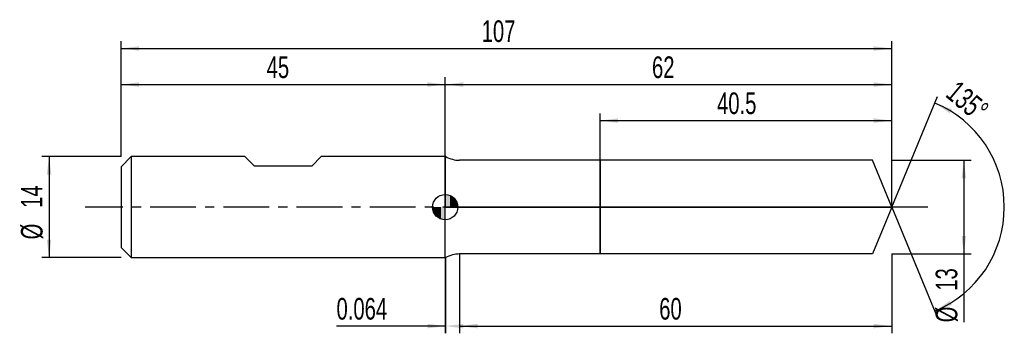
# Model space of a CAD drawing. Extents: x -14 to 123, y -18 to 26.
import ezdxf
from ezdxf.enums import TextEntityAlignment as Align

# ---------------------------------------------------------------- set-up
doc = ezdxf.new("R2010")
doc.units = 0
doc.linetypes.add('CENTER', pattern=[10.16, 6.35, -1.27, 1.27, -1.27])
doc.layers.get('0').update_dxf_attribs({"linetype": 'CONTINUOUS'})
for name, color, linetype in [('1', 4, 'CONTINUOUS'), ('2', 7, 'CONTINUOUS'), ('4', 2, 'CENTER'), ('CUT', 1, 'CONTINUOUS'), ('NOCUT', 7, 'CONTINUOUS'), ('SK1', 4, 'CONTINUOUS'), ('SK2', 7, 'CONTINUOUS'), ('SK4', 2, 'CENTER')]:
    doc.layers.add(name, color=color, linetype=linetype)
doc.dimstyles.new('SLDDIMSTYLE0', dxfattribs={"dimtxt": 3, "dimasz": 2.5, "dimexe": 0, "dimexo": 0.0625, "dimgap": 0.75, "dimtad": 1, "dimrnd": 1e-09, "dimzin": 12, "dimsah": 1, "dimcen": 0.09, "dimazin": 3, "dimtfac": 1, "dimtofl": 0, "dimtmove": 0, "dimatfit": 3})
doc.dimstyles.new('SLDDIMSTYLE1', dxfattribs={"dimtxt": 3, "dimasz": 2.5, "dimexe": 0, "dimexo": 0.0625, "dimgap": 0.75, "dimtad": 1, "dimrnd": 1e-09, "dimsah": 1, "dimcen": 0.09, "dimazin": 3, "dimtfac": 1, "dimtofl": 0, "dimtmove": 0, "dimatfit": 3})
doc.dimstyles.new('SLDDIMSTYLE2', dxfattribs={"dimtxt": 3, "dimasz": 2.5, "dimexe": 0, "dimexo": 0.0625, "dimgap": 0.75, "dimtad": 1, "dimzin": 12, "dimsah": 1, "dimcen": 0.09, "dimazin": 3, "dimtfac": 1, "dimtofl": 0, "dimtmove": 0, "dimatfit": 3})
doc.dimstyles.new('SLDDIMSTYLE3', dxfattribs={"dimtxt": 3, "dimasz": 2.5, "dimexe": 0, "dimexo": 0.0625, "dimgap": 0.75, "dimtad": 1, "dimrnd": 1e-09, "dimzin": 12, "dimsah": 1, "dimcen": 0.09, "dimazin": 3, "dimtfac": 1, "dimtmove": 0, "dimatfit": 3})

# ---------------------------------------------------------------- blocks, each defined once
blk = doc.blocks.new('_D')
at = {"layer": '2'}
for p, q in [((47, -6.5), (47, -17.5)), ((107, -6.5), (107, -17.5)), ((47, -16.5), (107, -16.5))]:
    blk.add_line(p, q, dxfattribs=at)
for points in [[(47, -16.5), (49.5, -16.81), (49.5, -16.19)], [(107, -16.5), (104.5, -16.19), (104.5, -16.81)]]:
    blk.add_solid(points, dxfattribs=at)
at = {"layer": '2', "width": 0.7}
blk.add_text('60', height=3, dxfattribs=at).set_placement((74.71, -16.5), align=Align.BOTTOM_LEFT)
blk = doc.blocks.new('_D_1')
at = {"layer": '2'}
for p, q in [((107, 6.5), (118, 6.5)), ((117, 6.5), (117, -6.5)), ((107, -6.5), (118, -6.5)), ((117, -6.5), (117, -15.98))]:
    blk.add_line(p, q, dxfattribs=at)
for points in [[(117, 6.5), (116.69, 4), (117.31, 4)], [(117, -6.5), (117.31, -4), (116.69, -4)]]:
    blk.add_solid(points, dxfattribs=at)
at = {"layer": '2', "width": 0.7}
for s, p in [('13', (116.99, -11.6)), ('%%c', (117, -15.98))]:
    blk.add_text(s, height=3, rotation=90, dxfattribs=at).set_placement(p, align=Align.BOTTOM_LEFT)
blk = doc.blocks.new('_D_2')
at = {"layer": '2'}
for p, q in [((45, -7), (45, -17.5)), ((45.06, -7), (45.06, -17.5)), ((45, -16.5), (29.91, -16.5)), ((45.06, -16.5), (45, -16.5))]:
    blk.add_line(p, q, dxfattribs=at)
for points in [[(45.06, -16.5), (42.56, -16.19), (42.56, -16.81)], [(45, -16.5), (47.5, -16.81), (47.5, -16.19)]]:
    blk.add_solid(points, dxfattribs=at)
at = {"layer": '2', "width": 0.7}
blk.add_text('0.064', height=3, dxfattribs=at).set_placement((29.91, -16.5), align=Align.BOTTOM_LEFT)
blk = doc.blocks.new('_D_3')
at = {"layer": '2'}
for p, q in [((66.5, 6.5), (66.5, 13)), ((107, 6.5), (107, 13)), ((66.5, 12), (107, 12))]:
    blk.add_line(p, q, dxfattribs=at)
for points in [[(66.5, 12), (69, 11.69), (69, 12.31)], [(107, 12), (104.5, 12.31), (104.5, 11.69)]]:
    blk.add_solid(points, dxfattribs=at)
at = {"layer": '2', "width": 0.7}
blk.add_text('40.5', height=3, dxfattribs=at).set_placement((82.74, 12), align=Align.BOTTOM_LEFT)
blk = doc.blocks.new('_D_4')
at = {"layer": '2'}
for q in [(113.36, 15.36), (113.36, -15.36)]:
    blk.add_line((107, 0), q, dxfattribs=at)
blk.add_arc((107, 0), 15.62, 292.4971, 67.5029, dxfattribs=at)
for points in [[(112.98, 14.43), (115.06, 13.02), (115.34, 13.57)], [(112.98, -14.43), (115.34, -13.57), (115.06, -13.02)]]:
    blk.add_solid(points, dxfattribs=at)
at = {"layer": '2', "width": 0.7}
blk.add_text('135°', height=3, rotation=-39.8056, dxfattribs=at).set_placement((113.73, 14.73), align=Align.BOTTOM_LEFT)
blk = doc.blocks.new('_D_5')
at = {"layer": 'SK2'}
for p, q in [((0, 7), (0, 23)), ((0, 22), (107, 22)), ((107, 7), (107, 23))]:
    blk.add_line(p, q, dxfattribs=at)
for points in [[(0, 22), (2.5, 21.69), (2.5, 22.31)], [(107, 22), (104.5, 22.31), (104.5, 21.69)]]:
    blk.add_solid(points, dxfattribs=at)
at = {"layer": 'SK2', "width": 0.7}
blk.add_text('107', height=3, dxfattribs=at).set_placement((50.06, 22), align=Align.BOTTOM_LEFT)
blk = doc.blocks.new('_D_6')
at = {"layer": 'SK2'}
for p, q in [((0, 7), (0, 18)), ((45, 7), (45, 18)), ((0, 17), (45, 17))]:
    blk.add_line(p, q, dxfattribs=at)
for points in [[(0, 17), (2.5, 16.69), (2.5, 17.31)], [(45, 17), (42.5, 17.31), (42.5, 16.69)]]:
    blk.add_solid(points, dxfattribs=at)
at = {"layer": 'SK2', "width": 0.7}
blk.add_text('45', height=3, dxfattribs=at).set_placement((20.21, 17), align=Align.BOTTOM_LEFT)
blk = doc.blocks.new('_D_7')
at = {"layer": 'SK2'}
for p, q in [((45, 0), (45, 18)), ((107, 0), (107, 18)), ((45, 17), (107, 17))]:
    blk.add_line(p, q, dxfattribs=at)
for points in [[(45, 17), (47.5, 16.69), (47.5, 17.31)], [(107, 17), (104.5, 17.31), (104.5, 16.69)]]:
    blk.add_solid(points, dxfattribs=at)
at = {"layer": 'SK2', "width": 0.7}
blk.add_text('62', height=3, dxfattribs=at).set_placement((73.71, 17), align=Align.BOTTOM_LEFT)
blk = doc.blocks.new('_D_8')
at = {"layer": 'SK2'}
for p, q in [((0, 7), (-11, 7)), ((-10, 7), (-10, -7)), ((0, -7), (-11, -7))]:
    blk.add_line(p, q, dxfattribs=at)
for points in [[(-10, 7), (-10.31, 4.5), (-9.69, 4.5)], [(-10, -7), (-9.69, -4.5), (-10.31, -4.5)]]:
    blk.add_solid(points, dxfattribs=at)
at = {"layer": 'SK2', "width": 0.7}
for s, p in [('14', (-10.01, -0.1)), ('%%c', (-10, -4.48))]:
    blk.add_text(s, height=3, rotation=90, dxfattribs=at).set_placement(p, align=Align.BOTTOM_LEFT)
blk = doc.blocks.new('*U11')
at = {"color": 0, "linetype": 'CONTINUOUS'}
for points in [[(0, 0), (0, 1.75), (0.34, 0)], [(0.34, 0), (0, 1.75), (0.34, 1.72)], [(0.34, 0), (0.34, 1.72), (0.67, 0)], [(0.67, 0), (0.34, 1.72), (0.67, 1.62)], [(0.67, 0), (0.67, 1.62), (0.97, 0)], [(0.97, 0), (0.67, 1.62), (0.97, 1.46)], [(0.97, 0), (0.97, 1.46), (1.24, 0)], [(1.24, 0), (0.97, 1.46), (1.24, 1.24)], [(1.24, 0), (1.24, 1.24), (1.46, 0)], [(1.46, 0), (1.24, 1.24), (1.46, 0.97)], [(1.46, 0), (1.46, 0.97), (1.62, 0)], [(1.62, 0), (1.46, 0.97), (1.62, 0.67)], [(1.62, 0), (1.62, 0.67), (1.72, 0)], [(1.72, 0), (1.62, 0.67), (1.72, 0.34)], [(1.72, 0), (1.72, 0.34), (1.75, 0)]]:
    blk.add_solid(points, dxfattribs=at)
blk = doc.blocks.new('*U12')
at = {"color": 0, "linetype": 'CONTINUOUS'}
for points in [[(-1.72, -0.3), (-1.75, 0), (-1.72, 0)], [(-1.72, -0.3), (-1.72, 0), (-1.64, -0.6)], [(-1.64, -0.6), (-1.72, 0), (-1.64, 0)], [(-1.64, -0.6), (-1.64, 0), (-1.52, -0.88)], [(-1.52, -0.88), (-1.64, 0), (-1.52, 0)], [(-1.52, -0.88), (-1.52, 0), (-1.34, -1.12)], [(-1.34, -1.12), (-1.52, 0), (-1.34, 0)], [(-1.34, -1.12), (-1.34, 0), (-1.12, -1.34)], [(-1.12, -1.34), (-1.34, 0), (-1.12, 0)], [(-1.12, -1.34), (-1.12, 0), (-0.88, -1.52)], [(-0.88, -1.52), (-1.12, 0), (-0.88, 0)], [(-0.88, -1.52), (-0.88, 0), (-0.6, -1.64)], [(-0.6, -1.64), (-0.88, 0), (-0.6, 0)], [(-0.6, -1.64), (-0.6, 0), (-0.3, -1.72)], [(-0.3, -1.72), (-0.6, 0), (-0.3, 0)], [(-0.3, -1.72), (-0.3, 0), (0, -1.75)], [(0, -1.75), (-0.3, 0), (0, 0)]]:
    blk.add_solid(points, dxfattribs=at)
blk = doc.blocks.new('SW_DOWELSYMBOL_0')
at = {"layer": 'SK1', "color": 0}
blk.add_circle((0, 0), 1.75, dxfattribs=at)
at = {"color": 0, "linetype": 'CONTINUOUS'}
for name in ['*U11', '*U12']:
    blk.add_blockref(name, (0, 0), dxfattribs=at)

msp = doc.modelspace()

# ---------------------------------------------------------------- linework, layer by layer
at = {"layer": '1'}
for p, q in [((45.064, 7), (45, 7)), ((45, 7), (45, 0)), ((66.5, 6.5), (47, 6.5)), ((104.308, 6.5), (66.5, 6.5)), ((66.5, 6.5), (66.5, 0)), ((66.5, 0), (66.5, 6.5)), ((107, 0), (104.308, 6.5)), ((45, -7), (45, 0)), ((66.5, -6.5), (66.5, 0)), ((66.5, 0), (66.5, -6.5)), ((107, 0), (104.308, -6.5)), ((66.5, -6.5), (47, -6.5)), ((104.308, -6.5), (66.5, -6.5)), ((45.064, -7), (45, -7))]:
    msp.add_line(p, q, dxfattribs=at)
for centre, start, end in [((47, 10.5), 241.04498, 270), ((47, -10.5), 90, 118.95502)]:
    msp.add_arc(centre, 4, start, end, dxfattribs=at)
at = {"layer": '4'}
msp.add_line((107, 0), (45, 0), dxfattribs=at)
at = {"layer": 'CUT'}
for p, q in [((104.308, 6.5), (66.5, 6.5)), ((66.5, 6.5), (66.5, 0)), ((107, 0), (104.308, 6.5)), ((66.5, 0), (107, 0))]:
    msp.add_line(p, q, dxfattribs=at)
at = {"layer": 'NOCUT'}
for p, q in [((45.064, 7), (45, 7)), ((45, 7), (45, 0)), ((66.5, 6.5), (47, 6.5)), ((66.5, 0), (66.5, 6.5)), ((45, 0), (66.5, 0))]:
    msp.add_line(p, q, dxfattribs=at)
msp.add_arc((47, 10.5), 4, 241.04498, 270, dxfattribs=at)
at = {"layer": 'SK1'}
for p, q in [((1.4, 7), (0, 5.6)), ((17.2, 7), (1.4, 7)), ((1.4, 7), (1.4, -7)), ((18.5, 5.7), (17.2, 7)), ((27.8, 7), (26.5, 5.7)), ((45, 7), (27.8, 7)), ((0, 5.6), (0, 0)), ((26.5, 5.7), (18.5, 5.7)), ((0, 0), (0, -5.6)), ((0, -5.6), (1.4, -7)), ((1.4, -7), (45, -7))]:
    msp.add_line(p, q, dxfattribs=at)
msp.add_circle((45, 0), 1.75, dxfattribs=at)
at = {"layer": 'SK4'}
msp.add_line((112, 0), (-5, 0), dxfattribs=at)

# ---------------------------------------------------------------- block references
at = {"layer": 'SK1'}
msp.add_blockref('SW_DOWELSYMBOL_0', (45, 0), dxfattribs=at)

# ---------------------------------------------------------------- texts
at = {"layer": 'SK2', "width": 0.7}
msp.add_text('AP1', height=0.05, dxfattribs=at).set_placement((45, -0.018), align=Align.BOTTOM_LEFT)

# ---------------------------------------------------------------- dimensions: what is measured, and where the dimension line sits
at = {"layer": '2'}
dim = msp.add_angular_dim_2l(base=(122.62, 0), line1=((107, 0), (104.308, 6.5)), line2=((104.308, -6.5), (107, 0)), dimstyle='SLDDIMSTYLE2', dxfattribs=at)
dim.commit()
dim.dimension.update_dxf_attribs({"geometry": '_D_4', "text_midpoint": (117, 12), "dimtype": 162})
for base, p1, p2, dimstyle, picture, middle in [((107, 12), (66.5, 6.5), (107, 6.5), 'SLDDIMSTYLE0', '_D_3', (86.75, 12)), ((107, -16.5), (47, -6.5), (107, -6.5), 'SLDDIMSTYLE0', '_D', (77, -16.5)), ((45, -16.5), (45.064, -7), (45, -7), 'SLDDIMSTYLE1', '_D_2', (35.064, -16.5))]:
    dim = msp.add_linear_dim(base=base, p1=p1, p2=p2, dimstyle=dimstyle, dxfattribs=at)
    dim.commit()
    dim.dimension.update_dxf_attribs({"geometry": picture, "text_midpoint": middle, "dimtype": 160})
dim = msp.add_linear_dim(base=(117, -6.5), p1=(107, 6.5), p2=(107, -6.5), angle=90, text='%%c<>', dimstyle='SLDDIMSTYLE0', dxfattribs=at)
dim.commit()
dim.dimension.update_dxf_attribs({"geometry": '_D_1', "text_midpoint": (117, -11.5), "dimtype": 160})
at = {"layer": 'SK2'}
for base, p1, p2, picture, middle in [((107, 22), (0, 7), (107, 7), '_D_5', (53.5, 22)), ((45, 17), (0, 7), (45, 7), '_D_6', (22.5, 17)), ((107, 17), (45, 0), (107, 0), '_D_7', (76, 17))]:
    dim = msp.add_linear_dim(base=base, p1=p1, p2=p2, dimstyle='SLDDIMSTYLE0', dxfattribs=at)
    dim.commit()
    dim.dimension.update_dxf_attribs({"geometry": picture, "text_midpoint": middle, "dimtype": 160})
dim = msp.add_linear_dim(base=(-10, -7), p1=(0, 7), p2=(0, -7), angle=90, text='%%c<>', dimstyle='SLDDIMSTYLE3', dxfattribs=at)
dim.commit()
dim.dimension.update_dxf_attribs({"geometry": '_D_8', "text_midpoint": (-10, 0), "dimtype": 160})

doc.saveas('drawing.dxf')
